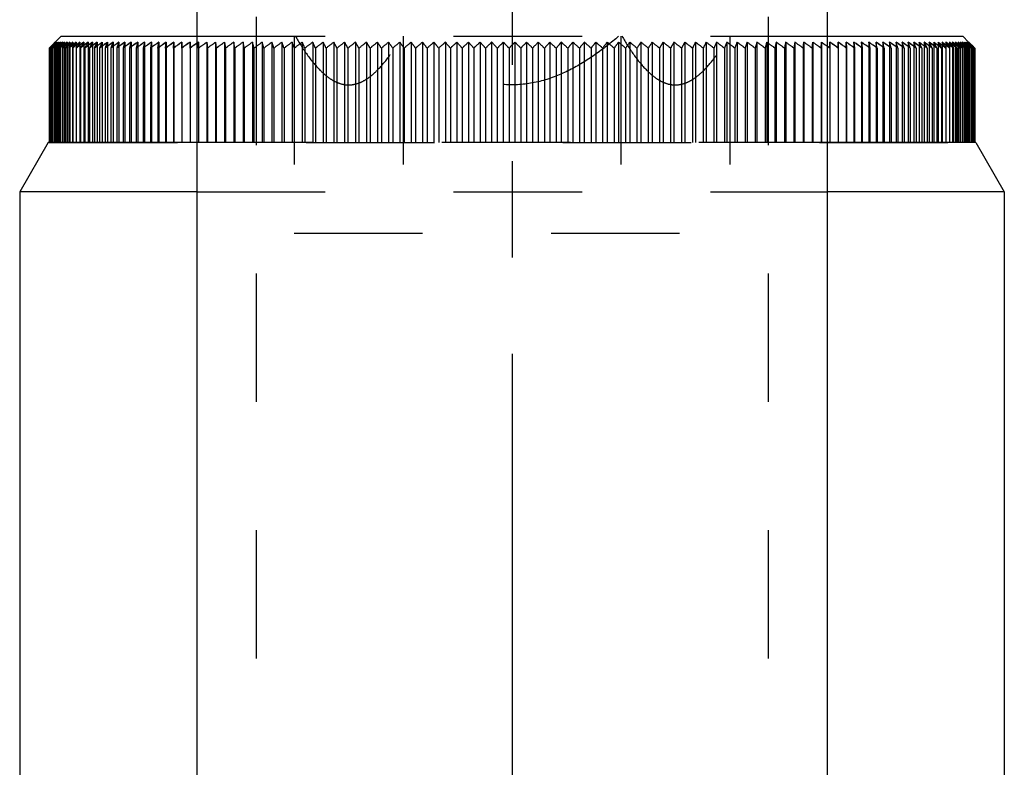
# Model space of a CAD drawing. Header units: millimetres. Extents: x 392 to 608, y 349 to 646.
# Tile 4 of 5: x 475 to 525, y 547 to 585. Entities that reach past the tile are written whole.
import ezdxf

# ---------------------------------------------------------------- set-up
doc = ezdxf.new("R2010")
doc.units = ezdxf.units.MM
doc.header["$LTSCALE"] = 65.185185
doc.linetypes.add('CENTER', pattern=[0.6, 0.375, -0.075, 0.075, -0.075])
doc.linetypes.add('HIDDEN', pattern=[0.2, 0.1, -0.1])
for name, color, linetype in [('ACHSEN_S', 7, 'CONTINUOUS'), ('FASEN', 7, 'CONTINUOUS'), ('FLAECHEN', 7, 'CONTINUOUS'), ('KOERPER', 7, 'CONTINUOUS'), ('KONST.EL_MIT_GEO', 7, 'CONTINUOUS')]:
    doc.layers.add(name, color=color, linetype=linetype)

msp = doc.modelspace()

# ---------------------------------------------------------------- linework, layer by layer
at = {"layer": 'ACHSEN_S', "color": 2, "linetype": 'CENTER'}
msp.add_line((500, 646.5), (500, 353.5), dxfattribs=at)
at = {"layer": 'FASEN', "color": 7, "linetype": 'Continuous'}
for p, q in [((484, 579), (476.443, 579)), ((523.556, 579), (516, 579)), ((476.443, 579), (475, 576.5)), ((523.556, 579), (525, 576.5)), ((484, 576.5), (475, 576.5)), ((525, 576.5), (516, 576.5))]:
    msp.add_line(p, q, dxfattribs=at)
at = {"layer": 'FASEN', "color": 8, "linetype": 'HIDDEN'}
for p, q in [((516, 579), (484, 579)), ((484, 576.5), (516, 576.5))]:
    msp.add_line(p, q, dxfattribs=at)
at = {"layer": 'FLAECHEN', "color": 8, "linetype": 'HIDDEN'}
for p, q in [((487, 624.5), (487, 510.5)), ((513, 624.5), (513, 510.5))]:
    msp.add_line(p, q, dxfattribs=at)
at = {"layer": 'FLAECHEN', "color": 7, "linetype": 'Continuous'}
for p, q in [((484, 623.5), (484, 486.5)), ((516, 623.5), (516, 486.5)), ((475, 576.5), (475, 527.072)), ((525, 576.5), (525, 527.072))]:
    msp.add_line(p, q, dxfattribs=at)
at = {"layer": 'KOERPER', "color": 7, "linetype": 'Continuous'}
for p, q in [((484, 623.5), (484, 486.5)), ((516, 623.5), (516, 486.5))]:
    msp.add_line(p, q, dxfattribs=at)
at = {"layer": 'KONST.EL_MIT_GEO', "color": 8, "linetype": 'HIDDEN'}
for p, q in [((487, 624.5), (487, 510.5)), ((513, 624.5), (513, 510.5)), ((476.703, 584.003), (476.636, 583.936)), ((476.636, 583.936), (476.703, 584.003)), ((476.664, 583.953), (476.713, 584.003)), ((476.712, 584.002), (476.664, 583.952)), ((476.738, 584.002), (476.69, 583.952)), ((476.736, 584.036), (476.703, 584.003)), ((476.703, 584.003), (476.736, 584.036)), ((476.809, 584.102), (476.712, 584.002)), ((476.778, 584.002), (476.732, 583.952)), ((476.769, 584.069), (476.736, 584.036)), ((476.832, 584.102), (476.738, 584.002)), ((476.769, 584.069), (476.802, 584.102)), ((476.869, 584.102), (476.778, 584.002)), ((476.833, 584.002), (476.788, 583.952)), ((476.817, 584.117), (476.802, 584.102)), ((476.802, 584.102), (476.802, 579)), ((476.809, 584.102), (476.809, 579)), ((476.832, 584.102), (476.832, 579)), ((476.922, 584.102), (476.833, 584.002)), ((476.903, 584.002), (476.86, 583.952)), ((476.869, 584.102), (476.869, 579)), ((476.989, 584.102), (476.903, 584.002)), ((476.922, 584.102), (476.922, 579)), ((476.988, 584.002), (476.947, 583.952)), ((477.03, 584.052), (476.988, 584.002)), ((476.989, 584.102), (476.989, 579)), ((477.071, 584.102), (477.03, 584.052)), ((477.088, 584.002), (477.048, 583.952)), ((477.071, 584.102), (477.071, 579)), ((477.169, 584.102), (477.088, 584.002)), ((477.203, 584.002), (477.164, 583.952)), ((477.169, 584.102), (477.169, 579)), ((477.28, 584.102), (477.203, 584.002)), ((477.28, 584.102), (477.28, 579)), ((477.333, 584.002), (477.295, 583.952)), ((477.407, 584.102), (477.333, 584.002)), ((477.407, 584.102), (477.407, 579)), ((477.477, 584.002), (477.441, 583.951)), ((477.548, 584.102), (477.477, 584.002)), ((477.548, 584.102), (477.548, 579)), ((477.636, 584.002), (477.601, 583.951)), ((477.704, 584.102), (477.636, 584.002)), ((477.704, 584.102), (477.704, 579)), ((477.809, 584.002), (477.776, 583.951)), ((477.874, 584.102), (477.809, 584.002)), ((477.874, 584.102), (477.873, 583.801)), ((477.997, 584.002), (477.965, 583.951)), ((478.059, 584.102), (477.997, 584.002)), ((478.059, 584.102), (478.059, 579)), ((478.199, 584.002), (478.169, 583.951)), ((478.257, 584.102), (478.199, 584.002)), ((478.257, 584.102), (478.257, 579)), ((478.415, 584.002), (478.386, 583.95)), ((478.47, 584.102), (478.415, 584.002)), ((478.47, 584.102), (478.47, 579)), ((478.697, 584.102), (478.697, 579)), ((478.937, 584.102), (478.937, 579)), ((479.191, 584.102), (479.191, 579)), ((479.459, 584.102), (479.459, 579)), ((479.74, 584.102), (479.74, 579)), ((480.034, 584.102), (480.034, 579)), ((480.341, 584.102), (480.292, 583.947)), ((480.341, 584.102), (480.341, 579)), ((480.66, 584.102), (480.617, 583.946)), ((480.66, 584.102), (480.66, 579)), ((480.992, 584.102), (480.954, 583.945)), ((480.992, 584.102), (480.992, 579)), ((481.337, 584.102), (481.304, 583.943)), ((481.337, 584.102), (481.337, 579)), ((481.693, 584.102), (481.665, 583.941)), ((481.693, 584.102), (481.693, 579)), ((482.062, 584.102), (482.039, 583.938)), ((482.062, 584.102), (482.062, 579)), ((482.442, 584.102), (482.424, 583.932)), ((482.442, 584.102), (482.442, 579)), ((482.833, 584.102), (482.821, 583.92)), ((482.833, 584.102), (482.833, 579)), ((483.235, 584.102), (483.229, 583.887)), ((483.235, 584.102), (483.235, 579)), ((483.649, 584.102), (483.65, 583.801)), ((484, 584.4), (516, 584.4)), ((484.072, 584.102), (484, 584.051)), ((484.072, 584.102), (484.072, 579)), ((484.072, 584.102), (484.085, 583.801)), ((484.085, 583.801), (484.072, 584.102)), ((484.507, 584.102), (484.507, 579)), ((484.507, 584.102), (484.529, 583.801)), ((484.529, 583.801), (484.507, 584.102)), ((484.951, 584.102), (484.951, 579)), ((484.951, 584.102), (484.984, 583.801)), ((484.984, 583.801), (484.951, 584.102)), ((485.405, 584.102), (485.405, 579)), ((485.405, 584.102), (485.449, 583.801)), ((485.449, 583.801), (485.405, 584.102)), ((485.868, 584.102), (485.868, 579)), ((486.341, 584.102), (486.341, 579)), ((486.822, 584.102), (486.822, 579)), ((487.312, 584.102), (487.312, 579)), ((487.81, 584.102), (487.81, 579)), ((488.316, 584.102), (488.316, 579)), ((488.829, 584.102), (488.829, 579)), ((488.944, 584.4), (488.944, 574.4)), ((489.35, 584.102), (489.35, 579)), ((489.878, 584.102), (489.878, 579)), ((490.412, 584.102), (490.412, 579)), ((490.952, 584.102), (490.952, 579)), ((491.498, 584.102), (491.498, 579)), ((492.05, 584.102), (492.05, 579)), ((492.607, 584.102), (492.607, 579)), ((493.169, 584.102), (493.169, 579)), ((493.735, 584.102), (493.735, 579)), ((494.305, 584.102), (494.305, 579)), ((494.472, 584.4), (494.472, 574.4)), ((494.879, 584.102), (494.879, 579)), ((495.456, 584.102), (495.456, 579)), ((496.036, 584.102), (496.036, 579)), ((496.619, 584.102), (496.619, 579)), ((497.204, 584.102), (497.204, 579)), ((497.79, 584.102), (497.79, 579)), ((498.378, 584.102), (498.378, 579)), ((498.967, 584.102), (498.967, 579)), ((499.557, 584.102), (499.557, 579)), ((500.147, 584.102), (500.147, 579)), ((500.737, 584.102), (500.737, 579)), ((501.327, 584.102), (501.327, 579)), ((501.916, 584.102), (501.916, 579)), ((502.503, 584.102), (502.503, 579)), ((503.089, 584.102), (503.089, 579)), ((503.673, 584.102), (503.673, 579)), ((504.254, 584.102), (504.254, 579)), ((504.833, 584.102), (504.833, 579)), ((505.408, 584.102), (505.408, 579)), ((505.528, 584.4), (505.528, 574.4)), ((505.98, 584.102), (505.98, 579)), ((506.548, 584.102), (506.548, 579)), ((507.112, 584.102), (507.112, 579)), ((507.672, 584.102), (507.672, 579)), ((508.226, 584.102), (508.226, 579)), ((508.775, 584.102), (508.775, 579)), ((509.318, 584.102), (509.318, 579)), ((509.856, 584.102), (509.856, 579)), ((510.387, 584.102), (510.387, 579)), ((510.911, 584.102), (510.911, 579)), ((511.056, 584.4), (511.056, 574.4)), ((511.428, 584.102), (511.428, 579)), ((511.938, 584.102), (511.938, 579)), ((512.44, 584.102), (512.44, 579)), ((512.934, 584.102), (512.934, 579)), ((513.42, 584.102), (513.42, 579)), ((513.897, 584.102), (513.897, 579)), ((514.365, 584.102), (514.365, 579)), ((514.784, 583.801), (514.823, 584.102)), ((514.823, 584.102), (514.784, 583.801)), ((514.823, 584.102), (514.823, 579)), ((515.244, 583.801), (515.272, 584.102)), ((515.272, 584.102), (515.244, 583.801)), ((515.272, 584.102), (515.272, 579)), ((515.694, 583.801), (515.711, 584.102)), ((515.711, 584.102), (515.694, 583.801)), ((515.711, 584.102), (515.711, 579)), ((516.134, 583.801), (516.141, 584.102)), ((516.559, 584.102), (516.559, 579)), ((516.563, 583.828), (516.559, 584.102)), ((516.967, 584.102), (516.967, 579)), ((516.977, 583.907), (516.967, 584.102)), ((517.364, 584.102), (517.364, 579)), ((517.379, 583.927), (517.364, 584.102)), ((517.75, 584.102), (517.75, 579)), ((517.77, 583.935), (517.75, 584.102)), ((518.124, 584.102), (518.124, 579)), ((518.149, 583.939), (518.124, 584.102)), ((518.486, 584.102), (518.486, 579)), ((518.517, 583.942), (518.486, 584.102)), ((518.837, 584.102), (518.837, 579)), ((519.175, 584.102), (519.175, 579)), ((519.501, 584.102), (519.501, 579)), ((519.814, 584.102), (519.814, 579)), ((520.115, 584.102), (520.115, 579)), ((520.402, 584.102), (520.402, 579)), ((520.676, 584.102), (520.676, 579)), ((520.937, 584.102), (520.937, 579)), ((521.184, 584.102), (521.184, 579)), ((521.418, 584.102), (521.418, 579)), ((521.471, 584.003), (521.418, 584.102)), ((521.638, 584.102), (521.638, 579)), ((521.694, 584.003), (521.638, 584.102)), ((521.843, 584.102), (521.843, 579)), ((521.903, 584.003), (521.843, 584.102)), ((522.035, 584.102), (522.035, 579)), ((522.098, 584.003), (522.035, 584.102)), ((522.212, 584.102), (522.212, 579)), ((522.279, 584.003), (522.212, 584.102)), ((522.313, 583.951), (522.279, 584.003)), ((522.375, 584.102), (522.375, 579)), ((522.445, 584.003), (522.375, 584.102)), ((522.481, 583.951), (522.445, 584.003)), ((522.524, 584.102), (522.524, 579)), ((522.596, 584.003), (522.524, 584.102)), ((522.634, 583.951), (522.596, 584.003)), ((522.658, 584.102), (522.658, 579)), ((522.733, 584.003), (522.658, 584.102)), ((522.772, 583.952), (522.733, 584.003)), ((522.777, 584.102), (522.777, 579)), ((522.856, 584.003), (522.777, 584.102)), ((522.895, 583.953), (522.856, 584.003)), ((522.882, 584.102), (522.882, 579)), ((522.963, 584.003), (522.882, 584.102)), ((523.004, 583.953), (522.963, 584.003)), ((522.971, 584.102), (522.971, 579)), ((523.056, 584.003), (522.971, 584.102)), ((523.046, 584.102), (523.046, 579)), ((523.133, 584.003), (523.046, 584.102)), ((523.098, 583.953), (523.056, 584.003)), ((523.106, 584.102), (523.106, 579)), ((523.196, 584.003), (523.106, 584.102)), ((523.177, 583.953), (523.133, 584.003)), ((523.151, 584.102), (523.151, 579)), ((523.244, 584.003), (523.151, 584.102)), ((523.181, 584.102), (523.181, 579)), ((523.276, 584.003), (523.181, 584.102)), ((523.189, 584.11), (523.499, 583.801)), ((523.196, 584.102), (523.196, 579)), ((523.294, 584.003), (523.196, 584.102)), ((523.196, 584.102), (523.294, 584.002)), ((523.241, 583.953), (523.196, 584.003)), ((523.29, 583.953), (523.244, 584.003)), ((523.324, 583.953), (523.276, 584.003)), ((523.343, 583.953), (523.294, 584.003)), ((523.294, 584.002), (523.343, 583.952)), ((476.503, 583.801), (476.603, 583.902)), ((476.51, 583.808), (476.503, 583.801)), ((476.525, 583.823), (476.51, 583.808)), ((476.518, 583.801), (476.62, 583.907)), ((476.532, 583.816), (476.518, 583.801)), ((476.536, 583.835), (476.525, 583.823)), ((476.554, 583.839), (476.532, 583.816)), ((476.548, 583.801), (476.643, 583.902)), ((476.57, 583.824), (476.548, 583.801)), ((476.567, 583.852), (476.554, 583.839)), ((476.615, 583.902), (476.567, 583.852)), ((476.596, 583.852), (476.57, 583.824)), ((476.594, 583.801), (476.686, 583.902)), ((476.621, 583.831), (476.594, 583.801)), ((476.633, 583.892), (476.596, 583.852)), ((476.615, 583.915), (476.603, 583.902)), ((476.603, 583.902), (476.615, 583.915)), ((476.664, 583.952), (476.615, 583.902)), ((476.636, 583.936), (476.615, 583.915)), ((476.615, 583.915), (476.636, 583.936)), ((476.62, 583.907), (476.664, 583.953)), ((476.64, 583.852), (476.621, 583.831)), ((476.643, 583.902), (476.633, 583.892)), ((476.686, 583.902), (476.64, 583.852)), ((476.69, 583.952), (476.643, 583.902)), ((476.655, 583.801), (476.744, 583.902)), ((476.688, 583.838), (476.655, 583.801)), ((476.697, 583.914), (476.686, 583.902)), ((476.728, 583.884), (476.688, 583.838)), ((476.732, 583.952), (476.697, 583.914)), ((476.744, 583.902), (476.728, 583.884)), ((476.731, 583.801), (476.817, 583.902)), ((476.769, 583.846), (476.731, 583.801)), ((476.788, 583.952), (476.744, 583.902)), ((476.817, 583.902), (476.769, 583.846)), ((476.86, 583.952), (476.817, 583.902)), ((476.821, 583.801), (476.905, 583.902)), ((476.863, 583.852), (476.821, 583.801)), ((476.905, 583.902), (476.863, 583.852)), ((476.947, 583.952), (476.905, 583.902)), ((476.968, 583.852), (476.927, 583.801)), ((477.008, 583.902), (476.968, 583.852)), ((477.048, 583.952), (477.008, 583.902)), ((477.087, 583.852), (477.048, 583.801)), ((477.126, 583.902), (477.087, 583.852)), ((477.164, 583.952), (477.126, 583.902)), ((477.221, 583.852), (477.184, 583.801)), ((477.258, 583.902), (477.221, 583.852)), ((477.295, 583.952), (477.258, 583.902)), ((477.389, 583.879), (477.334, 583.801)), ((477.406, 583.902), (477.389, 583.879)), ((477.441, 583.951), (477.406, 583.902)), ((477.556, 583.884), (477.499, 583.801)), ((477.568, 583.902), (477.556, 583.884)), ((477.601, 583.951), (477.568, 583.902)), ((477.744, 583.902), (477.679, 583.801)), ((477.776, 583.951), (477.744, 583.902)), ((477.935, 583.902), (477.873, 583.801)), ((477.965, 583.951), (477.935, 583.902)), ((478.14, 583.902), (478.081, 583.801)), ((478.169, 583.951), (478.14, 583.902)), ((478.36, 583.902), (478.304, 583.801)), ((478.386, 583.95), (478.36, 583.902)), ((478.593, 583.902), (478.541, 583.801)), ((478.618, 583.95), (478.593, 583.902)), ((478.84, 583.902), (478.791, 583.801)), ((478.863, 583.95), (478.84, 583.902)), ((479.98, 583.948), (479.929, 583.801)), ((480.292, 583.947), (480.246, 583.801)), ((480.617, 583.946), (480.576, 583.801)), ((480.954, 583.945), (480.919, 583.801)), ((481.304, 583.943), (481.274, 583.801)), ((481.665, 583.941), (481.641, 583.801)), ((482.039, 583.938), (482.02, 583.801)), ((482.424, 583.932), (482.411, 583.801)), ((482.821, 583.92), (482.813, 583.801)), ((483.229, 583.887), (483.226, 583.801)), ((484.085, 583.801), (484.085, 579)), ((484.529, 583.801), (484.529, 579)), ((484.984, 583.801), (484.984, 579)), ((485.449, 583.801), (485.449, 579)), ((485.923, 583.801), (485.923, 579)), ((486.406, 583.801), (486.406, 579)), ((486.898, 583.801), (486.898, 579)), ((487.398, 583.801), (487.398, 579)), ((487.907, 583.801), (487.907, 579)), ((488.423, 583.801), (488.423, 579)), ((489.478, 583.801), (489.478, 579)), ((490.016, 583.801), (490.016, 579)), ((490.56, 583.801), (490.56, 579)), ((491.111, 583.801), (491.111, 579)), ((491.667, 583.801), (491.667, 579)), ((492.229, 583.801), (492.229, 579)), ((492.795, 583.801), (492.795, 579)), ((493.366, 583.801), (493.366, 579)), ((493.942, 583.801), (493.942, 579)), ((494.521, 583.801), (494.521, 579)), ((495.104, 583.801), (495.104, 579)), ((495.691, 583.801), (495.691, 579)), ((496.28, 583.801), (496.28, 579)), ((496.871, 583.801), (496.871, 579)), ((497.464, 583.801), (497.464, 579)), ((498.059, 583.801), (498.059, 579)), ((498.656, 583.801), (498.656, 579)), ((499.253, 583.801), (499.253, 579)), ((499.85, 583.801), (499.85, 579)), ((500.448, 583.801), (500.448, 579)), ((501.046, 583.801), (501.046, 579)), ((501.642, 583.801), (501.642, 579)), ((502.238, 583.801), (502.238, 579)), ((502.832, 583.801), (502.832, 579)), ((503.425, 583.801), (503.425, 579)), ((504.015, 583.801), (504.015, 579)), ((504.603, 583.801), (504.603, 579)), ((505.187, 583.801), (505.187, 579)), ((505.768, 583.801), (505.768, 579)), ((506.346, 583.801), (506.346, 579)), ((506.919, 583.801), (506.919, 579)), ((507.488, 583.801), (507.488, 579)), ((508.053, 583.801), (508.053, 579)), ((508.611, 583.801), (508.611, 579)), ((509.165, 583.801), (509.165, 579)), ((509.712, 583.801), (509.712, 579)), ((510.253, 583.801), (510.253, 579)), ((510.788, 583.801), (510.788, 579)), ((511.315, 583.801), (511.315, 579)), ((511.835, 583.801), (511.835, 579)), ((512.348, 583.801), (512.348, 579)), ((512.853, 583.801), (512.853, 579)), ((513.349, 583.801), (513.349, 579)), ((513.836, 583.801), (513.836, 579)), ((514.315, 583.801), (514.315, 579)), ((514.784, 583.801), (514.784, 579)), ((515.244, 583.801), (515.244, 579)), ((515.694, 583.801), (515.694, 579)), ((516.563, 583.801), (516.563, 583.828)), ((516.982, 583.801), (516.977, 583.907)), ((517.389, 583.801), (517.379, 583.927)), ((517.786, 583.801), (517.77, 583.935)), ((518.171, 583.801), (518.149, 583.939)), ((518.544, 583.801), (518.517, 583.942)), ((518.905, 583.801), (518.873, 583.944)), ((519.254, 583.801), (519.216, 583.946)), ((519.59, 583.801), (519.547, 583.947)), ((519.914, 583.801), (519.866, 583.947)), ((520.225, 583.801), (520.171, 583.948)), ((520.523, 583.801), (520.464, 583.949)), ((520.807, 583.801), (520.743, 583.949)), ((521.078, 583.801), (521.009, 583.95)), ((521.285, 583.902), (521.261, 583.95)), ((521.335, 583.801), (521.285, 583.902)), ((521.525, 583.902), (521.499, 583.95)), ((521.579, 583.801), (521.525, 583.902)), ((521.751, 583.902), (521.724, 583.95)), ((521.809, 583.801), (521.751, 583.902)), ((521.964, 583.902), (521.935, 583.951)), ((522.024, 583.801), (521.964, 583.902)), ((522.162, 583.902), (522.131, 583.951)), ((522.225, 583.801), (522.162, 583.902)), ((522.345, 583.902), (522.313, 583.951)), ((522.412, 583.801), (522.345, 583.902)), ((522.515, 583.902), (522.481, 583.951)), ((522.585, 583.801), (522.515, 583.902)), ((522.669, 583.902), (522.634, 583.951)), ((522.743, 583.801), (522.669, 583.902)), ((522.809, 583.902), (522.772, 583.952)), ((522.886, 583.801), (522.809, 583.902)), ((522.847, 583.852), (522.886, 583.801)), ((522.935, 583.902), (522.895, 583.953)), ((523.014, 583.801), (522.935, 583.902)), ((522.974, 583.852), (523.014, 583.801)), ((523.045, 583.902), (523.004, 583.953)), ((523.127, 583.801), (523.045, 583.902)), ((523.086, 583.852), (523.127, 583.801)), ((523.14, 583.902), (523.098, 583.953)), ((523.226, 583.801), (523.14, 583.902)), ((523.221, 583.902), (523.177, 583.953)), ((523.185, 583.849), (523.226, 583.801)), ((523.265, 583.851), (523.221, 583.902)), ((523.231, 583.891), (523.273, 583.842)), ((523.286, 583.902), (523.241, 583.953)), ((523.309, 583.801), (523.265, 583.851)), ((523.332, 583.851), (523.286, 583.902)), ((523.337, 583.902), (523.29, 583.953)), ((523.372, 583.902), (523.324, 583.953)), ((523.324, 583.952), (523.372, 583.902)), ((523.332, 583.852), (523.347, 583.835)), ((523.377, 583.801), (523.332, 583.851)), ((523.383, 583.851), (523.337, 583.902)), ((523.337, 583.902), (523.384, 583.852)), ((523.392, 583.902), (523.343, 583.953)), ((523.343, 583.952), (523.392, 583.902)), ((523.42, 583.851), (523.372, 583.902)), ((523.372, 583.902), (523.425, 583.846)), ((523.43, 583.801), (523.383, 583.851)), ((523.384, 583.852), (523.406, 583.827)), ((523.491, 583.801), (523.392, 583.902)), ((523.392, 583.902), (523.402, 583.892)), ((523.402, 583.892), (523.442, 583.852)), ((523.468, 583.801), (523.42, 583.851)), ((523.425, 583.846), (523.451, 583.82)), ((523.442, 583.852), (523.462, 583.831)), ((523.462, 583.831), (523.48, 583.812)), ((523.499, 583.8), (523.499, 579)), ((476.503, 579), (523.499, 579)), ((488.944, 574.4), (511.056, 574.4))]:
    msp.add_line(p, q, dxfattribs=at)
at = {"layer": 'KONST.EL_MIT_GEO', "color": 7, "linetype": 'Continuous'}
for p, q in [((476.707, 584.002), (476.656, 583.952)), ((476.728, 584.002), (476.675, 583.952)), ((476.691, 583.953), (476.738, 584.003)), ((476.809, 584.102), (476.707, 584.002)), ((476.763, 584.002), (476.709, 583.952)), ((476.713, 584.003), (476.809, 584.102)), ((476.832, 584.102), (476.728, 584.002)), ((476.738, 584.003), (476.832, 584.102)), ((476.813, 584.002), (476.758, 583.952)), ((476.869, 584.102), (476.763, 584.002)), ((476.778, 584.003), (476.869, 584.102)), ((476.789, 583.953), (476.833, 584.003)), ((476.922, 584.102), (476.813, 584.002)), ((477.1, 584.4), (476.817, 584.117)), ((476.833, 584.003), (476.922, 584.102)), ((476.86, 583.953), (476.903, 584.003)), ((476.989, 584.102), (476.878, 584.002)), ((476.903, 584.003), (476.989, 584.102)), ((476.947, 583.953), (476.989, 584.003)), ((477.071, 584.102), (476.958, 584.002)), ((476.989, 584.003), (477.071, 584.102)), ((477.048, 583.953), (477.089, 584.003)), ((477.169, 584.102), (477.053, 584.002)), ((477.163, 584.002), (477.075, 583.928)), ((477.089, 584.003), (477.169, 584.102)), ((477.1, 584.4), (484, 584.4)), ((477.28, 584.102), (477.163, 584.002)), ((477.203, 584.003), (477.28, 584.102)), ((477.407, 584.102), (477.288, 584.002)), ((477.333, 584.003), (477.407, 584.102)), ((477.548, 584.102), (477.427, 584.002)), ((477.477, 584.003), (477.548, 584.102)), ((477.704, 584.102), (477.581, 584.002)), ((477.636, 584.003), (477.704, 584.102)), ((477.874, 584.102), (477.75, 584.002)), ((477.809, 584.003), (477.874, 584.102)), ((478.059, 584.102), (477.932, 584.002)), ((477.997, 584.003), (478.059, 584.102)), ((478.257, 584.102), (478.14, 584.011)), ((478.199, 584.003), (478.257, 584.102)), ((478.415, 584.003), (478.47, 584.102)), ((482.02, 583.801), (482.062, 584.102)), ((482.411, 583.801), (482.442, 584.102)), ((482.813, 583.801), (482.833, 584.102)), ((483.226, 583.801), (483.235, 584.102)), ((483.649, 584.102), (483.649, 579)), ((483.65, 583.801), (483.649, 584.102)), ((516, 584.4), (522.9, 584.4)), ((516.141, 584.102), (516.134, 583.801)), ((516.141, 584.102), (516.141, 579)), ((516.559, 584.102), (516.563, 583.801)), ((516.967, 584.102), (516.982, 583.801)), ((517.364, 584.102), (517.389, 583.801)), ((517.75, 584.102), (517.786, 583.801)), ((518.124, 584.102), (518.171, 583.801)), ((521.418, 584.102), (521.472, 584.002)), ((521.472, 584.002), (521.525, 583.902)), ((521.638, 584.102), (521.695, 584.002)), ((521.695, 584.002), (521.752, 583.902)), ((521.843, 584.102), (521.904, 584.002)), ((521.968, 584.004), (521.843, 584.102)), ((521.904, 584.002), (521.964, 583.902)), ((522.035, 584.102), (522.098, 584.002)), ((522.16, 584.003), (522.035, 584.102)), ((522.098, 584.002), (522.162, 583.902)), ((522.212, 584.102), (522.279, 584.002)), ((522.336, 584.003), (522.212, 584.102)), ((522.279, 584.002), (522.346, 583.902)), ((522.375, 584.102), (522.445, 584.002)), ((522.497, 584.003), (522.375, 584.102)), ((522.445, 584.002), (522.515, 583.902)), ((522.524, 584.102), (522.597, 584.002)), ((522.644, 584.003), (522.524, 584.102)), ((522.658, 584.102), (522.733, 584.002)), ((522.776, 584.003), (522.658, 584.102)), ((522.777, 584.102), (522.856, 584.002)), ((522.893, 584.003), (522.777, 584.102)), ((522.856, 584.002), (522.895, 583.952)), ((522.882, 584.102), (522.963, 584.002)), ((522.996, 584.003), (522.882, 584.102)), ((522.9, 584.4), (523.189, 584.11)), ((522.963, 584.002), (523.004, 583.952)), ((522.971, 584.102), (523.056, 584.002)), ((523.083, 584.003), (522.971, 584.102)), ((523.046, 584.102), (523.133, 584.002)), ((523.156, 584.003), (523.046, 584.102)), ((523.056, 584.002), (523.098, 583.952)), ((523.106, 584.102), (523.196, 584.002)), ((523.214, 584.003), (523.106, 584.102)), ((523.133, 584.002), (523.177, 583.952)), ((523.151, 584.102), (523.244, 584.002)), ((523.256, 584.003), (523.151, 584.102)), ((523.211, 583.953), (523.156, 584.003)), ((523.181, 584.102), (523.277, 584.002)), ((523.284, 584.003), (523.181, 584.102)), ((523.196, 584.002), (523.241, 583.952)), ((523.268, 583.953), (523.214, 584.003)), ((523.309, 583.953), (523.256, 584.003)), ((523.277, 584.002), (523.324, 583.952)), ((523.336, 583.953), (523.284, 584.003)), ((476.51, 583.808), (476.503, 583.801)), ((476.503, 583.801), (476.503, 579)), ((476.526, 583.824), (476.51, 583.808)), ((476.534, 583.816), (476.518, 583.801)), ((476.518, 583.801), (476.518, 579)), ((476.554, 583.852), (476.526, 583.824)), ((476.557, 583.839), (476.534, 583.816)), ((476.572, 583.824), (476.548, 583.801)), ((476.548, 583.801), (476.548, 579)), ((476.605, 583.902), (476.554, 583.852)), ((476.571, 583.852), (476.557, 583.839)), ((476.623, 583.902), (476.571, 583.852)), ((476.602, 583.852), (476.572, 583.824)), ((476.627, 583.831), (476.594, 583.801)), ((476.594, 583.801), (476.594, 579)), ((476.645, 583.892), (476.602, 583.852)), ((476.618, 583.915), (476.605, 583.902)), ((476.656, 583.952), (476.618, 583.915)), ((476.675, 583.952), (476.623, 583.902)), ((476.649, 583.852), (476.627, 583.831)), ((476.643, 583.902), (476.691, 583.953)), ((476.709, 583.952), (476.645, 583.892)), ((476.704, 583.902), (476.649, 583.852)), ((476.696, 583.839), (476.655, 583.801)), ((476.655, 583.801), (476.655, 579)), ((476.686, 583.902), (476.697, 583.914)), ((476.711, 583.852), (476.696, 583.839)), ((476.758, 583.952), (476.704, 583.902)), ((476.781, 583.846), (476.731, 583.801)), ((476.731, 583.801), (476.731, 579)), ((476.744, 583.902), (476.789, 583.953)), ((476.841, 583.899), (476.781, 583.846)), ((476.817, 583.902), (476.86, 583.953)), ((476.88, 583.852), (476.821, 583.801)), ((476.821, 583.801), (476.821, 579)), ((476.938, 583.902), (476.88, 583.852)), ((476.905, 583.902), (476.947, 583.953)), ((476.927, 583.801), (477.008, 583.902)), ((476.986, 583.852), (476.927, 583.801)), ((476.927, 583.801), (476.927, 579)), ((477.075, 583.928), (476.986, 583.852)), ((477.008, 583.902), (477.048, 583.953)), ((477.048, 583.801), (477.126, 583.902)), ((477.108, 583.852), (477.048, 583.801)), ((477.048, 583.801), (477.048, 579)), ((477.184, 583.801), (477.259, 583.902)), ((477.245, 583.852), (477.184, 583.801)), ((477.184, 583.801), (477.184, 579)), ((477.334, 583.801), (477.406, 583.902)), ((477.396, 583.852), (477.334, 583.801)), ((477.334, 583.801), (477.334, 579)), ((477.499, 583.801), (477.568, 583.902)), ((477.562, 583.852), (477.499, 583.801)), ((477.499, 583.801), (477.499, 579)), ((477.679, 583.801), (477.744, 583.902)), ((477.798, 583.896), (477.679, 583.801)), ((477.679, 583.801), (477.679, 579)), ((477.873, 583.801), (477.935, 583.902)), ((478.002, 583.902), (477.873, 583.801)), ((477.873, 583.801), (477.873, 579)), ((478.081, 583.801), (478.14, 583.902)), ((478.211, 583.902), (478.081, 583.801)), ((478.081, 583.801), (478.081, 579)), ((478.304, 583.801), (478.36, 583.902)), ((478.435, 583.902), (478.304, 583.801)), ((478.304, 583.801), (478.304, 579)), ((478.541, 583.801), (478.593, 583.902)), ((478.673, 583.902), (478.541, 583.801)), ((478.541, 583.801), (478.541, 579)), ((478.96, 583.928), (478.791, 583.801)), ((478.791, 583.801), (478.84, 583.902)), ((478.791, 583.801), (478.791, 579)), ((479.233, 583.934), (479.055, 583.801)), ((479.055, 583.801), (479.055, 579)), ((479.333, 583.801), (479.333, 579)), ((479.624, 583.801), (479.624, 579)), ((479.929, 583.801), (479.929, 579)), ((480.246, 583.801), (480.246, 579)), ((480.576, 583.801), (480.576, 579)), ((480.919, 583.801), (480.919, 579)), ((481.274, 583.801), (481.274, 579)), ((481.641, 583.801), (481.641, 579)), ((482.02, 583.801), (482.02, 579)), ((482.411, 583.801), (482.411, 579)), ((482.813, 583.801), (482.813, 579)), ((483.226, 583.801), (483.226, 579)), ((516.134, 583.801), (516, 583.897)), ((516.134, 583.801), (516.134, 579)), ((516.563, 583.801), (516.563, 579)), ((516.982, 583.801), (516.982, 579)), ((517.389, 583.801), (517.389, 579)), ((517.786, 583.801), (517.786, 579)), ((518.171, 583.801), (518.171, 579)), ((518.544, 583.801), (518.544, 579)), ((518.905, 583.801), (518.905, 579)), ((519.254, 583.801), (519.254, 579)), ((519.59, 583.801), (519.59, 579)), ((519.914, 583.801), (519.914, 579)), ((520.225, 583.801), (520.225, 579)), ((520.523, 583.801), (520.523, 579)), ((520.807, 583.801), (520.807, 579)), ((521.078, 583.801), (520.905, 583.931)), ((521.078, 583.801), (521.078, 579)), ((521.335, 583.801), (521.172, 583.925)), ((521.285, 583.902), (521.335, 583.801)), ((521.335, 583.801), (521.335, 579)), ((521.579, 583.801), (521.426, 583.918)), ((521.525, 583.902), (521.579, 583.801)), ((521.579, 583.801), (521.579, 579)), ((521.809, 583.801), (521.665, 583.912)), ((521.752, 583.902), (521.809, 583.801)), ((521.809, 583.801), (521.809, 579)), ((522.024, 583.801), (521.891, 583.905)), ((521.964, 583.902), (522.024, 583.801)), ((522.024, 583.801), (522.024, 579)), ((522.225, 583.801), (522.098, 583.902)), ((522.162, 583.902), (522.225, 583.801)), ((522.225, 583.801), (522.225, 579)), ((522.412, 583.801), (522.286, 583.902)), ((522.346, 583.902), (522.412, 583.801)), ((522.412, 583.801), (522.412, 579)), ((522.585, 583.801), (522.46, 583.902)), ((522.515, 583.902), (522.529, 583.882)), ((522.529, 583.882), (522.585, 583.801)), ((522.585, 583.801), (522.585, 579)), ((522.743, 583.801), (522.62, 583.902)), ((522.669, 583.902), (522.688, 583.876)), ((522.688, 583.876), (522.743, 583.801)), ((522.743, 583.801), (522.743, 579)), ((522.886, 583.801), (522.764, 583.902)), ((522.809, 583.902), (522.847, 583.852)), ((522.886, 583.801), (522.886, 579)), ((522.895, 583.952), (522.935, 583.902)), ((523.014, 583.801), (522.895, 583.902)), ((522.935, 583.902), (522.974, 583.852)), ((523.01, 583.902), (522.989, 583.92)), ((523.004, 583.952), (523.086, 583.852)), ((523.127, 583.801), (523.01, 583.902)), ((523.014, 583.801), (523.014, 579)), ((523.098, 583.952), (523.138, 583.905)), ((523.226, 583.801), (523.11, 583.902)), ((523.127, 583.801), (523.127, 579)), ((523.138, 583.905), (523.185, 583.849)), ((523.177, 583.952), (523.231, 583.891)), ((523.309, 583.801), (523.196, 583.902)), ((523.241, 583.925), (523.211, 583.953)), ((523.226, 583.801), (523.226, 579)), ((523.241, 583.952), (523.332, 583.852)), ((523.266, 583.902), (523.241, 583.925)), ((523.377, 583.801), (523.266, 583.902)), ((523.322, 583.902), (523.268, 583.953)), ((523.273, 583.842), (523.309, 583.801)), ((523.341, 583.922), (523.309, 583.953)), ((523.309, 583.801), (523.309, 579)), ((523.43, 583.801), (523.322, 583.902)), ((523.387, 583.902), (523.336, 583.953)), ((523.362, 583.902), (523.341, 583.922)), ((523.347, 583.835), (523.377, 583.801)), ((523.468, 583.801), (523.362, 583.902)), ((523.377, 583.801), (523.377, 579)), ((523.491, 583.801), (523.387, 583.902)), ((523.406, 583.827), (523.43, 583.801)), ((523.43, 583.801), (523.43, 579)), ((523.451, 583.82), (523.468, 583.801)), ((523.468, 583.801), (523.468, 579)), ((523.48, 583.812), (523.491, 583.801)), ((523.491, 583.801), (523.491, 579)), ((475, 576.5), (475, 527.072)), ((525, 576.5), (525, 527.072))]:
    msp.add_line(p, q, dxfattribs=at)
at = {"layer": 'KONST.EL_MIT_GEO', "color": 8, "linetype": 'HIDDEN'}
for centre, radius, start, end in [((524.543, 535.173), 68.356, 134.29152, 134.65139), ((524.727, 533.928), 69.364, 133.66941, 134.0287), ((524.819, 532.735), 70.269, 133.02894, 133.3878), ((524.944, 531.55), 71.189, 132.42151, 132.7798), ((525.102, 530.378), 72.119, 131.84591, 132.20351), ((525.287, 529.221), 73.053, 131.30096, 131.65777), ((525.499, 528.083), 73.986, 130.78556, 131.14151), ((525.733, 526.966), 74.915, 130.29866, 130.65369), ((525.989, 525.873), 75.835, 129.83926, 130.19333), ((526.265, 524.807), 76.741, 129.40643, 129.7595), ((526.558, 523.771), 77.631, 128.99928, 129.35134), ((526.866, 522.768), 78.499, 128.61697, 128.96803), ((527.19, 521.799), 79.344, 128.25873, 128.60879), ((527.525, 520.869), 80.161, 127.92384, 128.27291), ((527.873, 519.978), 80.948, 127.61162, 127.95972), ((528.231, 519.13), 81.701, 127.32143, 127.6686), ((528.598, 518.326), 82.418, 127.0527, 127.39897), ((536.06, 554.133), 64.72, 152.41563, 152.5672), ((528.974, 517.568), 83.096, 126.80488, 127.1503), ((538.62, 554.926), 66.432, 153.94854, 154.09454), ((529.356, 516.86), 83.733, 126.57748, 126.92209), ((541.681, 555.673), 68.652, 155.53762, 155.67742), ((529.746, 516.201), 84.327, 126.37005, 126.71391), ((545.368, 556.372), 71.505, 157.18216, 157.31509), ((530.14, 515.595), 84.875, 126.18217, 126.52533), ((549.851, 557.021), 75.16, 158.88096, 159.00635), ((530.54, 515.043), 85.377, 126.01348, 126.356), ((555.372, 557.619), 79.858, 160.63231, 160.74948), ((530.944, 514.545), 85.829, 125.86365, 126.20559), ((531.351, 514.104), 86.23, 125.73237, 126.0738), ((531.761, 513.721), 86.58, 125.6194, 125.96038), ((532.173, 513.396), 86.877, 125.52451, 125.86511), ((532.588, 513.13), 87.12, 125.44751, 125.7878), ((533.003, 512.924), 87.308, 125.38827, 125.72831), ((533.42, 512.779), 87.441, 125.34665, 125.68653), ((533.837, 512.695), 87.518, 125.32259, 125.66237), ((534.254, 512.672), 87.539, 125.31603, 125.65578), ((534.671, 512.71), 87.504, 125.32696, 125.66676), ((535.088, 512.81), 87.413, 125.35541, 125.69532), ((534.949, 512.874), 87.28, 125.30557, 125.64579), ((535.504, 512.97), 87.266, 125.40142, 125.74152), ((535.365, 513.034), 87.133, 125.35156, 125.69197), ((535.92, 513.191), 87.064, 125.4651, 125.80545), ((535.781, 513.255), 86.932, 125.4152, 125.75586), ((536.335, 513.471), 86.808, 125.54655, 125.88724), ((536.196, 513.535), 86.675, 125.4966, 125.8376), ((350.12, 559.193), 138.014, 10.27076, 10.39792), ((350.491, 559.215), 137.646, 10.28929, 10.41657), ((536.749, 513.811), 86.498, 125.64594, 125.98703), ((536.611, 513.875), 86.365, 125.59593, 125.93733), ((371.066, 558.853), 118.007, 12.20493, 12.35466), ((371.381, 558.876), 117.695, 12.22675, 12.37661), ((537.162, 514.209), 86.135, 125.76347, 126.10502), ((537.024, 514.272), 86.003, 125.71339, 126.05525), ((386.02, 558.455), 104.013, 14.10374, 14.27495), ((386.295, 558.478), 103.741, 14.12868, 14.30004), ((537.575, 514.664), 85.72, 125.89936, 126.24144), ((537.437, 514.727), 85.588, 125.84921, 126.1916), ((397.199, 557.999), 93.817, 15.96284, 16.15434), ((397.445, 558.023), 93.575, 15.99074, 16.18241), ((537.987, 515.176), 85.256, 126.05388, 126.39655), ((537.849, 515.238), 85.124, 126.00364, 126.34662), ((405.847, 557.488), 86.175, 17.77847, 17.98899), ((406.071, 557.512), 85.955, 17.80913, 18.01984), ((538.398, 515.742), 84.743, 126.22733, 126.57066), ((538.26, 515.804), 84.611, 126.177, 126.52064), ((412.72, 556.922), 80.334, 19.54739, 19.77562), ((412.926, 556.947), 80.131, 19.58063, 19.80906), ((538.809, 516.361), 84.183, 126.42006, 126.7641), ((538.671, 516.423), 84.052, 126.36962, 126.71397), ((418.298, 556.303), 75.812, 21.26696, 21.51154), ((418.491, 556.328), 75.623, 21.30258, 21.54738), ((539.219, 517.032), 83.578, 126.63244, 126.97725), ((539.082, 517.093), 83.447, 126.58189, 126.92701), ((422.906, 555.631), 72.286, 22.93504, 23.19464), ((423.088, 555.657), 72.109, 22.97285, 23.23268), ((539.63, 517.753), 82.93, 126.8649, 127.21053), ((539.493, 517.813), 82.8, 126.81423, 127.16017), ((426.769, 554.91), 69.533, 24.55006, 24.82333), ((426.941, 554.937), 69.365, 24.58986, 24.86338), ((540.041, 518.522), 82.242, 127.11791, 127.4644), ((539.905, 518.582), 82.113, 127.06711, 127.41391), ((430.047, 554.141), 67.391, 26.11089, 26.39655), ((430.213, 554.168), 67.231, 26.15249, 26.43841), ((540.454, 519.338), 81.516, 127.39195, 127.73935), ((540.318, 519.396), 81.387, 127.34102, 127.68873), ((432.86, 553.326), 65.741, 27.61687, 27.91367), ((433.019, 553.354), 65.587, 27.6601, 27.95716), ((540.868, 520.197), 80.754, 127.68759, 128.03593), ((540.732, 520.255), 80.625, 127.63652, 127.98518), ((435.297, 552.467), 64.493, 29.06774, 29.37448), ((435.451, 552.496), 64.345, 29.11242, 29.41943), ((541.284, 521.098), 79.959, 128.00542, 128.35473), ((541.149, 521.155), 79.831, 127.95421, 128.30384), ((437.426, 551.566), 63.58, 30.46359, 30.77914), ((437.575, 551.595), 63.437, 30.50955, 30.82539), ((541.703, 522.038), 79.135, 128.34609, 128.69639), ((541.569, 522.094), 79.007, 128.29473, 128.64535), ((439.3, 550.626), 62.947, 31.80482, 32.12812), ((439.445, 550.656), 62.808, 31.85191, 32.1755), ((542.126, 523.015), 78.284, 128.71027, 129.06158), ((541.992, 523.071), 78.157, 128.65876, 129.01039), ((440.961, 549.648), 62.552, 33.09208, 33.42215), ((441.104, 549.679), 62.415, 33.14015, 33.47052), ((542.554, 524.027), 77.41, 129.09871, 129.45103), ((542.42, 524.082), 77.283, 129.04706, 129.3997), ((442.444, 548.637), 62.358, 34.32624, 34.66217), ((442.584, 548.669), 62.225, 34.37517, 34.71141), ((542.988, 525.071), 76.516, 129.51221, 129.86553), ((542.854, 525.124), 76.39, 129.46041, 129.81405), ((443.776, 547.593), 62.339, 35.50838, 35.84933), ((443.914, 547.626), 62.207, 35.55804, 35.8993), ((543.428, 526.143), 75.606, 129.9516, 130.30591), ((543.295, 526.196), 75.48, 129.89966, 130.25429), ((444.979, 546.52), 62.469, 36.63969, 36.9849), ((445.115, 546.554), 62.34, 36.68997, 37.03549), ((543.878, 527.243), 74.683, 130.41778, 130.77305), ((543.745, 527.294), 74.558, 130.3657, 130.72129), ((446.072, 545.421), 62.73, 37.72147, 38.07024), ((446.207, 545.456), 62.602, 37.77227, 38.12136), ((544.337, 528.365), 73.753, 130.91171, 131.26789), ((544.204, 528.416), 73.628, 130.8595, 131.21599), ((447.07, 544.298), 63.103, 38.75513, 39.10684), ((447.204, 544.334), 62.977, 38.80636, 39.15839), ((544.808, 529.509), 72.819, 131.4344, 131.79142), ((544.675, 529.558), 72.694, 131.38206, 131.7394), ((447.986, 543.155), 63.575, 39.7421, 40.09619), ((448.119, 543.192), 63.449, 39.79368, 40.14809), ((545.292, 530.669), 71.886, 131.9869, 132.34469), ((545.16, 530.718), 71.761, 131.93445, 132.29256), ((448.832, 541.994), 64.132, 40.68387, 41.03983), ((448.965, 542.032), 64.007, 40.73572, 41.092), ((545.793, 531.845), 70.958, 132.57035, 132.9288), ((545.661, 531.892), 70.834, 132.5178, 132.87658), ((449.617, 540.818), 64.762, 41.58193, 41.93932), ((449.749, 540.858), 64.638, 41.63399, 41.9917), ((546.181, 533.079), 69.918, 133.1333, 133.49261), ((546.312, 533.032), 70.041, 133.18592, 133.54491), ((450.348, 539.631), 65.456, 42.43778, 42.7962), ((450.48, 539.672), 65.333, 42.48999, 42.84874), ((546.853, 534.228), 69.141, 133.83486, 134.19423), ((546.722, 534.273), 69.017, 133.78218, 134.14188), ((451.033, 538.436), 66.205, 43.2529, 43.61201), ((451.165, 538.477), 66.081, 43.30521, 43.66465), ((547.419, 535.429), 68.262, 134.51845, 134.87803), ((547.287, 535.473), 68.139, 134.46574, 134.82565), ((451.678, 537.234), 67, 44.02874, 44.38823), ((451.809, 537.277), 66.876, 44.08111, 44.44093), ((548.013, 536.633), 67.412, 135.23804, 135.59762), ((547.881, 536.676), 67.289, 135.18533, 135.54524), ((452.288, 536.031), 67.833, 44.76674, 45.12635), ((452.419, 536.074), 67.71, 44.81912, 45.17906), ((548.639, 537.835), 66.597, 135.99503, 136.35437), ((548.508, 537.877), 66.474, 135.94236, 136.30202), ((452.867, 534.828), 68.698, 45.46826, 45.82777), ((452.998, 534.873), 68.575, 45.52064, 45.88046), ((549.304, 539.034), 65.825, 136.79086, 137.14967), ((549.172, 539.075), 65.701, 136.73827, 137.0974), ((453.42, 533.629), 69.589, 46.13466, 46.49386), ((453.551, 533.675), 69.465, 46.18699, 46.54652), ((550.011, 540.226), 65.102, 137.62702, 137.98497), ((549.879, 540.266), 64.978, 137.57455, 137.93282), ((453.95, 532.437), 70.498, 46.76722, 47.12596), ((454.081, 532.484), 70.374, 46.81949, 47.17855), ((550.768, 541.408), 64.438, 138.50501, 138.86174), ((550.636, 541.447), 64.314, 138.45272, 138.80977), ((454.459, 531.256), 71.421, 47.36719, 47.72532), ((454.591, 531.303), 71.297, 47.41936, 47.77782), ((551.582, 542.577), 63.843, 139.42638, 139.78147), ((551.45, 542.614), 63.718, 139.37434, 139.72974), ((454.952, 530.087), 72.352, 47.93574, 48.29315), ((455.084, 530.136), 72.228, 47.98781, 48.34555), ((552.462, 543.729), 63.328, 140.39268, 140.74565), ((552.329, 543.766), 63.202, 140.34095, 140.69424), ((455.429, 528.935), 73.286, 48.474, 48.83061), ((455.562, 528.984), 73.161, 48.52596, 48.88289), ((553.418, 544.862), 62.904, 141.40546, 141.75578), ((553.283, 544.898), 62.776, 141.35412, 141.70475), ((455.894, 527.801), 74.219, 48.98306, 49.33879), ((456.027, 527.852), 74.094, 49.03489, 49.39094), ((554.462, 545.974), 62.585, 142.46625, 142.81332), ((554.326, 546.008), 62.456, 142.41538, 142.76277), ((456.348, 526.69), 75.146, 49.46393, 49.81872), ((456.481, 526.742), 75.02, 49.51562, 49.87073), ((555.608, 547.06), 62.387, 143.57653, 143.9197), ((555.47, 547.093), 62.256, 143.52623, 143.86971), ((456.793, 525.604), 76.063, 49.91757, 50.27139), ((456.926, 525.657), 75.937, 49.96912, 50.32326), ((556.872, 548.119), 62.328, 144.73772, 145.07626), ((556.733, 548.151), 62.196, 144.68811, 145.02695), ((457.23, 524.545), 76.965, 50.3449, 50.69773), ((457.363, 524.599), 76.839, 50.39631, 50.74945), ((558.277, 549.147), 62.432, 145.95116, 146.28427), ((558.135, 549.178), 62.297, 145.90235, 146.23576), ((457.66, 523.517), 77.85, 50.74678, 51.09859), ((457.794, 523.572), 77.723, 50.79804, 51.15017), ((559.845, 550.141), 62.722, 147.21806, 147.54487), ((559.701, 550.172), 62.584, 147.17017, 147.49727), ((458.085, 522.522), 78.713, 51.12401, 51.47481), ((458.22, 522.578), 78.585, 51.17512, 51.52624), ((561.608, 551.101), 63.232, 148.53946, 148.85901), ((561.461, 551.13), 63.09, 148.49263, 148.81247), ((458.506, 521.563), 79.551, 51.47734, 51.82714), ((458.641, 521.62), 79.423, 51.52831, 51.87843), ((563.604, 552.022), 63.999, 149.9162, 150.22748), ((563.452, 552.051), 63.853, 149.87059, 150.18214), ((458.924, 520.642), 80.361, 51.80748, 52.15631), ((459.059, 520.7), 80.232, 51.85831, 52.20745), ((565.879, 552.902), 65.071, 151.3489, 151.65081), ((565.723, 552.93), 64.921, 151.30466, 151.60684), ((459.339, 519.762), 81.139, 52.1151, 52.46297), ((459.475, 519.82), 81.01, 52.16578, 52.51397), ((568.494, 553.739), 66.51, 152.83787, 153.12925), ((568.332, 553.767), 66.354, 152.79517, 153.08681), ((459.752, 518.924), 81.884, 52.4008, 52.74774), ((459.888, 518.983), 81.754, 52.45135, 52.7986), ((571.527, 554.532), 68.394, 154.38309, 154.66271), ((571.358, 554.558), 68.23, 154.34211, 154.62199), ((460.164, 518.132), 82.591, 52.66514, 53.01119), ((460.301, 518.192), 82.461, 52.71556, 53.06193), ((575.08, 555.277), 70.825, 155.98415, 156.25075), ((574.903, 555.303), 70.652, 155.94508, 156.21192), ((460.575, 517.387), 83.259, 52.90865, 53.25387), ((460.712, 517.447), 83.129, 52.95895, 53.30448), ((579.292, 555.973), 73.941, 157.64021, 157.89246), ((579.105, 555.999), 73.758, 157.60325, 157.85573), ((460.986, 516.69), 83.886, 53.13181, 53.47623), ((461.123, 516.752), 83.755, 53.182, 53.52673), ((584.352, 556.619), 77.931, 159.34995, 159.58652), ((584.153, 556.644), 77.736, 159.31528, 159.55207), ((461.396, 516.045), 84.468, 53.33506, 53.67874), ((461.534, 516.107), 84.337, 53.38513, 53.72913), ((590.529, 557.212), 83.064, 161.11153, 161.33106), ((590.314, 557.236), 82.853, 161.07935, 161.29909), ((461.807, 515.452), 85.005, 53.51879, 53.86178), ((461.945, 515.514), 84.874, 53.56876, 53.91207), ((598.216, 557.751), 89.732, 162.92253, 163.12371), ((597.982, 557.775), 89.501, 162.89305, 163.0944), ((462.219, 514.913), 85.494, 53.68336, 54.02573), ((462.357, 514.976), 85.362, 53.73324, 54.07592), ((608.012, 558.234), 98.534, 164.78, 164.96151), ((607.752, 558.258), 98.277, 164.7534, 164.93507), ((462.631, 514.43), 85.934, 53.82909, 54.1709), ((462.769, 514.493), 85.802, 53.87889, 54.22101), ((620.878, 558.661), 110.428, 166.68036, 166.84097), ((620.584, 558.684), 110.138, 166.65682, 166.81757), ((463.044, 514.003), 86.323, 53.95627, 54.29758), ((463.182, 514.066), 86.19, 54.006, 54.34762), ((638.457, 559.03), 127.059, 168.61946, 168.75803), ((638.117, 559.053), 126.721, 168.59915, 168.73784), ((463.458, 513.634), 86.659, 54.06513, 54.40601), ((463.596, 513.698), 86.527, 54.1148, 54.45599), ((663.817, 559.34), 151.49, 170.5926, 170.7081), ((663.409, 559.363), 151.084, 170.57566, 170.69127), ((463.872, 513.324), 86.943, 54.1559, 54.49641), ((464.011, 513.388), 86.81, 54.20551, 54.54633), ((464.287, 513.073), 87.172, 54.22873, 54.56896), ((464.426, 513.137), 87.039, 54.27831, 54.61884), ((464.704, 512.882), 87.347, 54.28379, 54.62378), ((464.842, 512.947), 87.214, 54.33333, 54.67363), ((465.259, 512.817), 87.332, 54.37068, 54.71083), ((483.885, 539.071), 55.143, 54.3806, 54.7483), ((465.676, 512.748), 87.396, 54.39043, 54.7305), ((466.094, 512.741), 87.403, 54.39263, 54.73269), ((466.511, 512.794), 87.354, 54.37726, 54.71739), ((466.927, 512.909), 87.249, 54.34432, 54.68458), ((467.343, 513.084), 87.088, 54.29372, 54.63419), ((467.758, 513.319), 86.873, 54.22538, 54.56612), ((468.171, 513.615), 86.603, 54.13916, 54.48025), ((468.583, 513.969), 86.279, 54.0349, 54.37641), ((445.771, 567.394), 74.951, 12.75661, 12.8803), ((468.991, 514.381), 85.904, 53.9124, 54.25438), ((454.512, 567.022), 66.88, 14.65773, 14.79625), ((469.396, 514.85), 85.477, 53.77141, 54.11394), ((461.143, 566.627), 60.918, 16.51752, 16.66995), ((469.798, 515.375), 85, 53.61166, 53.95481), ((466.323, 566.206), 56.405, 18.3323, 18.4977), ((470.195, 515.954), 84.476, 53.43285, 53.77667), ((470.46, 565.758), 52.935, 20.099, 20.2763), ((470.587, 516.585), 83.905, 53.23463, 53.57917), ((473.822, 565.279), 50.24, 21.8149, 22.0033), ((470.972, 517.269), 83.29, 53.0166, 53.36192), ((476.59, 564.771), 48.138, 23.4783, 23.6767), ((471.351, 518.001), 82.632, 52.77834, 53.12449), ((478.894, 564.233), 46.502, 25.0875, 25.295), ((471.722, 518.781), 81.935, 52.51938, 52.86641), ((480.827, 563.665), 45.237, 26.6417, 26.8573), ((472.085, 519.607), 81.2, 52.2392, 52.58715), ((496.828, 570.771), 27.971, 28.1109, 28.2326), ((472.437, 520.476), 80.43, 51.93726, 52.28616), ((497.804, 570.388), 27.497, 29.5528, 29.6776), ((472.779, 521.386), 79.628, 51.61295, 51.96282), ((498.641, 569.988), 27.158, 30.9392, 31.0668), ((473.108, 522.335), 78.797, 51.26562, 51.61649), ((499.359, 569.572), 26.932, 32.2707, 32.4007), ((473.424, 523.32), 77.941, 50.89458, 51.24646), ((473.724, 524.339), 77.062, 50.49909, 50.85198), ((474.008, 525.39), 76.164, 50.07834, 50.43224), ((474.274, 526.468), 75.25, 49.6315, 49.98638), ((474.519, 527.572), 74.326, 49.15767, 49.51349), ((474.742, 528.7), 73.395, 48.65588, 49.01259), ((474.941, 529.846), 72.461, 48.12514, 48.48268), ((475.112, 531.01), 71.529, 47.56437, 47.92265), ((475.254, 532.188), 70.604, 46.97246, 47.33138), ((475.363, 533.377), 69.691, 46.34823, 46.70765), ((475.435, 534.573), 68.795, 45.69046, 46.05023), ((475.446, 535.751), 67.955, 44.99794, 45.3577), ((476.155, 536.41), 66.988, 45.27373, 45.39401), ((510.048, 570.64), 18.817, 45.0319, 45.2481), ((508.522, 552.435), 44.822, 135.4081, 135.5295), ((544.205, 554.533), 71.422, 155.67781, 155.80823), ((548.06, 555.247), 74.422, 157.31546, 157.43872), ((552.748, 555.91), 78.262, 159.00669, 159.12213), ((507.486, 568.087), 22.434, 44.8261, 45.0088), ((560.22, 620.446), 51.878, 224.7818, 224.9412)]:
    msp.add_arc(centre, radius, start, end, dxfattribs=at)
at = {"layer": 'KONST.EL_MIT_GEO', "color": 7, "linetype": 'Continuous'}
for centre, radius, start, end in [((498.028, 564.518), 28.831, 137.4815, 137.7199), ((525.019, 530.373), 72.068, 131.9131, 132.0921), ((524.87, 529.595), 72.496, 131.36763, 131.49156), ((525.057, 528.491), 73.388, 130.85204, 130.97157), ((525.901, 525.874), 75.777, 129.90579, 130.08302), ((500.061, 566.315), 28.902, 142.2668, 142.5182), ((526.175, 524.809), 76.682, 129.47276, 129.64951), ((500.443, 566.817), 28.799, 143.3638, 143.6125), ((526.466, 523.775), 77.57, 129.06542, 129.24166), ((500.893, 567.307), 28.758, 144.5112, 144.7568), ((526.774, 522.773), 78.438, 128.68292, 128.85866), ((501.422, 567.783), 28.79, 145.7104, 145.9522), ((502.04, 568.244), 28.904, 146.9627, 147.2), ((526.784, 522.2), 78.778, 128.32415, 128.44929), ((502.761, 568.689), 29.116, 148.2689, 148.5012), ((527.048, 521.365), 79.476, 127.97933, 128.10626), ((503.601, 569.117), 29.442, 149.6302, 149.8566), ((527.16, 520.784), 79.874, 127.55926, 127.79377), ((504.581, 569.527), 29.903, 151.047, 151.2668), ((527.517, 519.944), 80.62, 127.26922, 127.50309), ((515.363, 564.919), 41.381, 152.383, 152.6949), ((527.884, 519.149), 81.331, 127.00062, 127.23388), ((517.094, 565.423), 42.483, 153.9172, 154.2169), ((528.156, 518.538), 81.83, 126.75275, 126.95567), ((543.073, 555.095), 70.159, 155.57867, 155.84865), ((528.518, 517.864), 82.427, 126.52544, 126.72075), ((529.608, 516.263), 84.196, 126.31964, 126.66381), ((546.847, 555.804), 73.088, 157.22109, 157.47705), ((530.003, 515.657), 84.744, 126.13186, 126.47534), ((551.435, 556.462), 76.838, 158.91756, 159.15817), ((530.402, 515.105), 85.245, 125.96327, 126.3061), ((557.084, 557.069), 81.655, 160.66638, 160.8903), ((530.806, 514.608), 85.697, 125.81352, 126.15577), ((564.15, 557.621), 87.893, 162.46528, 162.67117), ((531.213, 514.168), 86.098, 125.68232, 126.02406), ((573.17, 558.119), 96.089, 164.31144, 164.49799), ((531.622, 513.784), 86.448, 125.56941, 125.9107), ((584.993, 558.56), 107.091, 166.20145, 166.3674), ((532.035, 513.46), 86.744, 125.47457, 125.81548), ((601.047, 558.943), 122.325, 168.13128, 168.27547), ((532.449, 513.194), 86.987, 125.39763, 125.73822), ((623.93, 559.268), 144.389, 170.09638, 170.21774), ((532.864, 512.989), 87.175, 125.33841, 125.67877), ((533.281, 512.844), 87.308, 125.29682, 125.63701), ((533.698, 512.76), 87.385, 125.27278, 125.61286), ((534.115, 512.737), 87.406, 125.26622, 125.60628), ((534.727, 512.502), 87.706, 125.33623, 125.61695), ((465.537, 512.684), 87.529, 54.34093, 54.68069), ((465.955, 512.676), 87.536, 54.34312, 54.68288), ((466.372, 512.729), 87.487, 54.32775, 54.66757), ((466.789, 512.844), 87.382, 54.29479, 54.63474), ((467.205, 513.019), 87.221, 54.24416, 54.58432), ((467.619, 513.255), 87.005, 54.17578, 54.51622), ((388.957, 559.136), 131.913, 10.7767, 10.90971), ((468.033, 513.551), 86.735, 54.08951, 54.43029), ((407.936, 558.782), 113.754, 12.70571, 12.86106), ((468.444, 513.905), 86.412, 53.98519, 54.32639), ((421.607, 558.37), 100.904, 14.59806, 14.77461), ((468.853, 514.318), 86.036, 53.86261, 54.20429), ((469.258, 514.787), 85.609, 53.72155, 54.06377), ((431.868, 557.901), 91.466, 16.44954, 16.64609), ((469.66, 515.312), 85.132, 53.56171, 53.90455), ((439.807, 557.376), 84.353, 18.25649, 18.47175), ((470.057, 515.892), 84.607, 53.38281, 53.72631), ((446.095, 556.797), 78.896, 20.01583, 20.24848), ((470.449, 516.524), 84.036, 53.18448, 53.52871), ((451.164, 556.165), 74.662, 21.72503, 21.97372), ((489.138, 541.626), 52.905, 53.0974, 53.4067), ((455.309, 555.482), 71.358, 23.38212, 23.64549), ((489.796, 542.521), 51.949, 52.8448, 53.1695), ((458.735, 554.749), 68.78, 24.98562, 25.26236), ((490.297, 543.246), 51.217, 52.5719, 52.911), ((462.444, 554.398), 65.824, 26.62994, 26.82467), ((490.655, 543.821), 50.685, 52.2782, 52.6306), ((490.877, 544.263), 50.332, 51.9633, 52.3279), ((499.219, 555.049), 36.823, 51.5885, 51.8451), ((499.524, 555.551), 36.358, 51.2407, 51.4944), ((499.763, 556.004), 35.964, 50.8696, 51.124), ((499.988, 556.473), 35.561, 50.4741, 50.7292), ((472.621, 547.594), 61.831, 35.95923, 36.07409), ((500.197, 556.956), 35.148, 50.0533, 50.3091), ((473.349, 546.523), 61.996, 37.07998, 37.19621), ((500.389, 557.452), 34.729, 49.6064, 49.8629), ((501.887, 559.498), 32.276, 49.1728, 49.3966), ((500.721, 558.479), 33.877, 48.6306, 48.8885), ((500.858, 559.006), 33.448, 48.0998, 48.3583), ((475.586, 539.659), 65.097, 42.81654, 42.93696)]:
    msp.add_arc(centre, radius, start, end, dxfattribs=at)
at = {"layer": 'KONST.EL_MIT_GEO', "color": 8, "linetype": 'HIDDEN'}
for points, knots in [([(489, 584.4), (489.187, 584.081), (489.566, 583.482), (490.108, 582.803), (490.58, 582.371), (490.941, 582.128), (491.318, 581.969), (491.708, 581.914), (492.097, 581.969), (492.475, 582.128), (492.835, 582.371), (493.308, 582.803), (493.849, 583.482), (494.228, 584.081), (494.415, 584.4)], [0, 0, 0, 0, 0.145457, 0.279185, 0.340311, 0.397062, 0.449792, 0.5, 0.550209, 0.602939, 0.65969, 0.720816, 0.854543, 1, 1, 1, 1]), ([(505.415, 584.4), (505.029, 584.072), (504.233, 583.445), (502.937, 582.646), (501.52, 582.076), (500, 581.86), (498.48, 582.076), (497.063, 582.646), (495.767, 583.445), (494.97, 584.072), (494.585, 584.4)], [0, 0, 0, 0, 0.125083, 0.250142, 0.375129, 0.5, 0.624871, 0.749858, 0.874917, 1, 1, 1, 1]), ([(505.585, 584.4), (505.771, 584.081), (506.15, 583.482), (506.692, 582.803), (507.165, 582.371), (507.525, 582.128), (507.902, 581.969), (508.292, 581.914), (508.682, 581.969), (509.059, 582.128), (509.419, 582.371), (509.892, 582.803), (510.434, 583.482), (510.813, 584.081), (510.999, 584.4)], [0, 0, 0, 0, 0.145457, 0.279185, 0.340311, 0.397062, 0.449792, 0.5, 0.550209, 0.602939, 0.65969, 0.720816, 0.854543, 1, 1, 1, 1])]:
    msp.add_open_spline(points, degree=3, knots=knots, dxfattribs=at)

doc.saveas('drawing.dxf')
